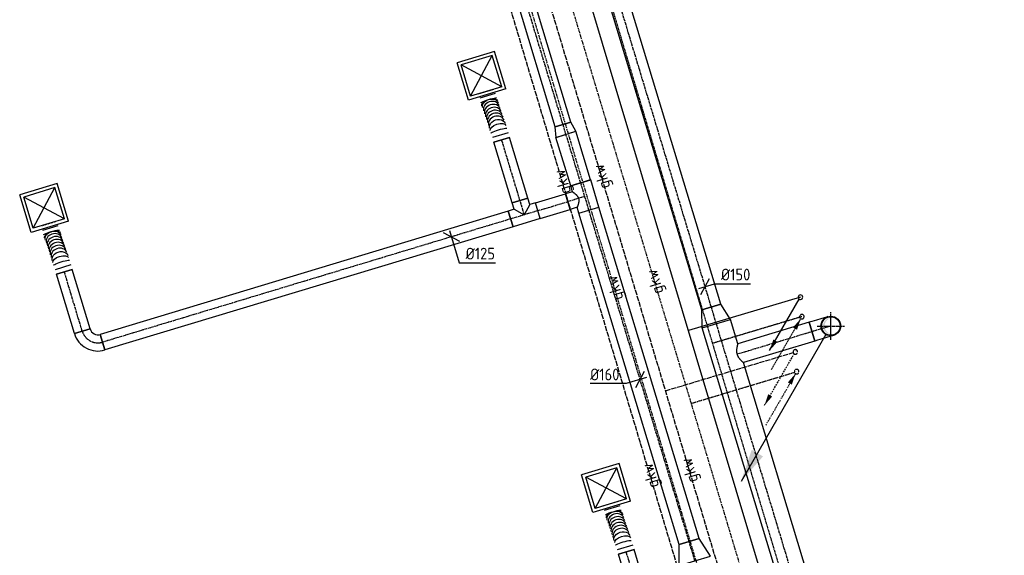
# Model space of a CAD drawing. Header units: millimetres. Extents: x -2745 to 52607, y -299 to 65129.
# Tile 27 of 40: x 40328 to 47871, y 13107 to 17212. Entities that reach past the tile are written whole.
import ezdxf
from ezdxf.enums import TextEntityAlignment as Align

# ---------------------------------------------------------------- set-up
doc = ezdxf.new("R2010")
doc.units = ezdxf.units.MM
for name, pattern in [('2322105', [47, 40, -7]), ('2322105_a', [19.5, 12.5, -7]), ('2322106', [47, 5, -2, 5, -2, 5, -2, 5, -2, 5, -2, 5, -7]), ('2322106_a', [19.5, 2, -2, 5, -2, 2, -6.5]), ('2322107', [2000, 1000, 1000]), ('2322107_a', [2000, 1000, 1000]), ('2322108', [7, 5, -2]), ('2322108_a', [7, 5, -2]), ('CENTER2', [28.575, 19.05, -3.175, 3.175, -3.175]), ('SMALL_DASH', [1.5, 0.5, -1])]:
    doc.linetypes.add(name, pattern=pattern)
for name, color, linetype in [('WL5501--', 4, '2322105'), ('WL5502--', 4, '2322106'), ('WL561---_AANVOER', 1, '2322107'), ('WL561---_RETOUR', 5, '2322108'), ('WL570---_RETOUR_D', 4, 'Continuous'), ('WL570---_RETOUR_HL', 1, 'CENTER2'), ('WL570---_TOEVOER_D', 3, 'Continuous'), ('WL570---_TOEVOER_HL', 1, 'CENTER2'), ('WL570---_TOEVOER_RST', 3, 'Continuous'), ('WL570---_TOEVOER_RST_HL', 1, 'CENTER2'), ('WM5627--', 1, 'Continuous'), ('WM570---', 1, 'Continuous'), ('WM570---_RETOUR', 1, 'Continuous'), ('WM570---_TOEVOER', 1, 'Continuous')]:
    doc.layers.add(name, color=color, linetype=linetype)
doc.styles.add('STABICAD-018', font='ISOCP.SHX', dxfattribs={"height": 90})
doc.styles.add('STABICAD-025', font='ISOCP.SHX', dxfattribs={"height": 125})
doc.styles.add('STABICAD-035', font='ISOCP.SHX', dxfattribs={"height": 175})

# ---------------------------------------------------------------- blocks, each defined once
blk = doc.blocks.new('*U551')
at = {"color": 0, "linetype": 'Continuous'}
for p, q in [((150, 150, -2700), (-150, 150, -2700)), ((-150, -150, -2700), (-150, 150, -2700)), ((125, 125, -2700), (-125, 125, -2700)), ((-125, -125, -2700), (-125, 125, -2700)), ((125, -125, -2700), (-125, 125, -2700)), ((-125, -125, -2700), (125, 125, -2700)), ((125, -125, -2700), (125, 125, -2700)), ((150, -150, -2700), (150, 150, -2700)), ((150, -150, -2700), (-150, -150, -2700)), ((125, -125, -2700), (-125, -125, -2700))]:
    blk.add_line(p, q, dxfattribs=at)
at = {"layer": 'WL570---_TOEVOER_RST_HL', "linetype": 'CENTER2'}
blk.add_circle((0, 0, -2700), 0.0125, dxfattribs=at)
at = {"layer": 'WL570---_TOEVOER_D', "color": 1, "style": 'STABICAD-018'}
blk.add_attdef('PRODUCTCODE', (44069.1, 7935.4, 2700), '', height=1.8, dxfattribs=at)
at = {"layer": 'WL570---_TOEVOER_D', "color": 2}
for tag, p, style in [('CODE', (44069.1, 7375.4, 2700), 'STABICAD-018'), ('SECTIONCODE', (44069.1, 7275.4, 2700), 'STABICAD-025'), ('MATERIALCODE', (44069.1, 7275.4, 2700), 'STABICAD-025'), ('POSITIONCODE', (44069.1, 7275.4, 2700), 'STABICAD-025'), ('FLOWPREFIX', (44091.6, 6615.4, 2700), 'STABICAD-018'), ('FLOW', (44114.1, 6615.4, 2700), 'STABICAD-018'), ('FLOWSUFFIX', (44280.7, 6615.4, 2700), 'STABICAD-018')]:
    blk.add_attdef(tag, p, '', height=1.8, dxfattribs=dict(at, style=style))
blk = doc.blocks.new('*U576')
at = {"color": 0, "linetype": 'Continuous'}
for p, q in [((0, 125, -3000), (155.1, 80, -3000)), ((0, 125, -3000), (0, -125, -3000)), ((155.1, 80, -3000), (155.1, -80, -3000)), ((0, -125, -3000), (155.1, -80, -3000))]:
    blk.add_line(p, q, dxfattribs=at)
at = {"layer": 'WL570---_TOEVOER_HL', "linetype": 'CENTER2'}
blk.add_line((0, 0, -3000), (155.1, 0, -3000), dxfattribs=at)
for centre in [(0, 0, -3000), (155.1, 0, -3000)]:
    blk.add_circle(centre, 0.0125, dxfattribs=at)
at = {"layer": 'WL570---_RETOUR_D', "color": 2}
for tag, p, style in [('CODE', (45501.3, 13165, 3000), 'STABICAD-018'), ('SECTIONCODE', (45501.3, 13065, 3000), 'STABICAD-025'), ('POSITIONCODE', (45501.3, 13065, 3000), 'STABICAD-025')]:
    blk.add_attdef(tag, p, '', height=1.8, dxfattribs=dict(at, style=style))
blk = doc.blocks.new('*U577')
at = {"color": 0, "linetype": 'Continuous'}
for p, q in [((0, 80, -3000), (2652.7, 80, -3000)), ((0, -80, -3000), (0, 80, -3000)), ((2652.7, 80, -3000), (2652.7, -80, -3000)), ((0, -80, -3000), (2652.7, -80, -3000))]:
    blk.add_line(p, q, dxfattribs=at)
at = {"layer": 'WL570---_TOEVOER_HL', "linetype": 'CENTER2'}
blk.add_line((0, 0, -3000), (2652.7, 0, -3000), dxfattribs=at)
at = {"layer": 'WL570---_RETOUR_D', "color": 2, "style": 'STABICAD-025'}
for tag, p in [('POSITIONCODE', (44942.6, 14395, 3000)), ('CODE', (45265.3, 13845.6, 3000)), ('SECTIONCODE', (45265.3, 13845.6, 3000))]:
    blk.add_attdef(tag, p, '', height=1.8, dxfattribs=at)
blk = doc.blocks.new('*U554')
at = {"color": 0, "linetype": 'Continuous'}
for p, q in [((0, 80, -3000), (78.2, 62.5, -3000)), ((0, 80, -3000), (0, -80, -3000)), ((78.2, 62.5, -3000), (78.2, -62.5, -3000)), ((0, -80, -3000), (78.2, -62.5, -3000))]:
    blk.add_line(p, q, dxfattribs=at)
at = {"layer": 'WL570---_TOEVOER_HL', "linetype": 'CENTER2'}
blk.add_line((0, 0, -3000), (78.2, 0, -3000), dxfattribs=at)
for centre in [(0, 0, -3000), (78.2, 0, -3000)]:
    blk.add_circle(centre, 0.0125, dxfattribs=at)
at = {"layer": 'WL570---_RETOUR_D', "color": 2}
for tag, p, style in [('CODE', (44513.4, 16433.5, 3000), 'STABICAD-018'), ('SECTIONCODE', (44513.4, 16333.5, 3000), 'STABICAD-025'), ('POSITIONCODE', (44513.4, 16333.5, 3000), 'STABICAD-025')]:
    blk.add_attdef(tag, p, '', height=1.8, dxfattribs=dict(at, style=style))
blk = doc.blocks.new('*U556')
at = {"color": 0, "linetype": 'Continuous'}
for p, q in [((0, 62.5, -3000), (2299.1, 62.5, -3000)), ((0, -62.5, -3000), (0, 62.5, -3000)), ((2299.1, 62.5, -3000), (2299.1, -62.5, -3000)), ((0, -62.5, -3000), (2299.1, -62.5, -3000))]:
    blk.add_line(p, q, dxfattribs=at)
at = {"layer": 'WL570---_TOEVOER_HL', "linetype": 'CENTER2'}
blk.add_line((0, 0, -3000), (2299.1, 0, -3000), dxfattribs=at)
at = {"layer": 'WL570---_RETOUR_D', "color": 2, "style": 'STABICAD-025'}
for tag in ['CODE', 'SECTIONCODE', 'POSITIONCODE']:
    blk.add_attdef(tag, (44490.8, 16408.3, 3000), '', height=1.8, dxfattribs=at)
blk = doc.blocks.new('*U568')
at = {"color": 0, "linetype": 'Continuous'}
for p, q in [((-125, -62.5, -3000), (-125, 62.5, -3000)), ((62.5, -125, -3000), (-62.5, -125, -3000))]:
    blk.add_line(p, q, dxfattribs=at)
for radius, start in [(187.5, 0), (62.5, 360)]:
    blk.add_arc((-125, -125, -3000), radius, start, 90, dxfattribs=at)
at = {"layer": 'WL570---_TOEVOER_HL', "linetype": 'CENTER2'}
blk.add_arc((-125, -125, -3000), 125, 360, 90, dxfattribs=at)
at = {"layer": 'WL570---_RETOUR_D', "color": 2, "style": 'STABICAD-025'}
for tag in ['SECTIONCODE', 'CODE', 'POSITIONCODE']:
    blk.add_attdef(tag, (40843.7, 14704.5, 3000), '', height=1.8, dxfattribs=at)
blk = doc.blocks.new('*U572')
at = {"color": 0, "linetype": 'Continuous'}
for p, q in [((-109.1, 62.5, -3000), (109.1, 62.5, -3000)), ((-109.1, 62.5, -3000), (-109.1, -62.5, -3000)), ((109.1, 62.5, -3000), (109.1, -62.5, -3000)), ((-109.1, -62.5, -3000), (-62.5, -62.5, -3000)), ((-62.5, -62.5, -3000), (0, 0, -3000)), ((-62.5, -62.5, -3000), (-62.5, -115.3, -3000)), ((62.5, -62.5, -3000), (0, 0, -3000)), ((62.5, -62.5, -3000), (109.1, -62.5, -3000)), ((62.5, -62.5, -3000), (62.5, -115.3, -3000)), ((62.5, -115.3, -3000), (-62.5, -115.3, -3000))]:
    blk.add_line(p, q, dxfattribs=at)
at = {"layer": 'WL570---_TOEVOER_HL', "linetype": 'CENTER2'}
for p, q in [((0, 0, -3000), (0, -115.3, -3000)), ((-109.1, 0, -3000), (109.1, 0, -3000))]:
    blk.add_line(p, q, dxfattribs=at)
at = {"layer": 'WL570---_RETOUR_D', "color": 2, "style": 'STABICAD-025'}
for tag in ['CODE', 'SECTIONCODE', 'POSITIONCODE']:
    blk.add_attdef(tag, (44194.1, 15717.1, 3000), '', height=1.8, dxfattribs=at)
blk = doc.blocks.new('*U570')
at = {"color": 0, "linetype": 'Continuous'}
for p, q in [((0, 62.5, -3000), (3265.9, 62.5, -3000)), ((0, -62.5, -3000), (0, 62.5, -3000)), ((3265.9, 62.5, -3000), (3265.9, -62.5, -3000)), ((0, -62.5, -3000), (3265.9, -62.5, -3000))]:
    blk.add_line(p, q, dxfattribs=at)
at = {"layer": 'WL570---_TOEVOER_HL', "linetype": 'CENTER2'}
blk.add_line((0, 0, -3000), (3265.9, 0, -3000), dxfattribs=at)
at = {"layer": 'WL570---_RETOUR_D', "color": 2, "style": 'STABICAD-025'}
for tag in ['SECTIONCODE', 'CODE', 'POSITIONCODE']:
    blk.add_attdef(tag, (44089.6, 15685.5, 3000), '', height=1.8, dxfattribs=at)
blk = doc.blocks.new('*U569')
at = {"color": 0, "linetype": 'Continuous'}
for p, q in [((0, -62.5, -2725), (0, 62.5, -2725)), ((36, 62.5, -2725), (36, -62.5, -2725)), ((352.5, 69.1, -2725), (352.5, -55.9, -2725)), ((388.5, 69.1, -2725), (388.5, -55.9, -2725))]:
    blk.add_line(p, q, dxfattribs=at)
at = {"color": 0, "linetype": 'Continuous', "extrusion": (0, 0, -1)}
for centre, major_axis, ratio, start_param, end_param in [((111.6, 0.5, -2725), (-1.7, 62.5), 0.747362, 3.136737, 6.278329), ((94.3, 0.1, -2725), (-0.8, 62.5), 0.47327, 3.138043, 6.279636), ((72, 0, -2725), (-0.2, 62.5), 0.120027, 3.141243, 6.282836), ((276.9, 6.1, -2725), (1.7, -62.5), 0.747362, 0.004856, 3.146449), ((294.2, 6.4, -2725), (0.8, -62.5), 0.47327, 0.00355, 3.145142), ((316.5, 6.6, -2725), (0.2, -62.5), 0.120027, 0.000349, 3.141942)]:
    blk.add_ellipse(centre, major_axis=major_axis, ratio=ratio, start_param=start_param, end_param=end_param, dxfattribs=at)
at = {"color": 0, "linetype": 'Continuous'}
for centre in [(135.2, 1.3, -2725), (158.9, 2.1, -2725), (182.5, 2.9, -2725), (206.1, 3.7, -2725), (229.7, 4.5, -2725), (253.3, 5.3, -2725)]:
    blk.add_ellipse(centre, major_axis=(2.1, -62.5), ratio=0.816615, start_param=3.141593, end_param=6.283185, dxfattribs=at)
at = {"layer": 'WL570---_RETOUR_D', "color": 2, "style": 'STABICAD-025'}
for tag in ['SECTIONCODE', 'CODE', 'POSITIONCODE']:
    blk.add_attdef(tag, (43901.5, 16662.3, 2725), '', height=1.8, dxfattribs=at)
blk = doc.blocks.new('*U571')
at = {"color": 0, "linetype": 'Continuous'}
for p, q in [((0, 62.5, -3000), (485.6, 62.5, -3000)), ((0, -62.5, -3000), (0, 62.5, -3000)), ((485.6, 62.5, -3000), (485.6, -62.5, -3000)), ((0, -62.5, -3000), (485.6, -62.5, -3000))]:
    blk.add_line(p, q, dxfattribs=at)
at = {"layer": 'WL570---_TOEVOER_HL', "linetype": 'CENTER2'}
blk.add_line((0, 0, -3000), (485.6, 0, -3000), dxfattribs=at)
at = {"layer": 'WL570---_RETOUR_D', "color": 2, "style": 'STABICAD-025'}
for tag, p in [('POSITIONCODE', (43947, 16016, 3000)), ('CODE', (44160.7, 15827.4, 3000)), ('SECTIONCODE', (44160.7, 15827.4, 3000))]:
    blk.add_attdef(tag, p, '', height=1.8, dxfattribs=at)
blk = doc.blocks.new('*U564')
at = {"color": 2, "linetype": 'SMALL_DASH'}
blk.add_line((0, -62.5, -2725), (0, 62.5, -2725), dxfattribs=at)
at = {"color": 0, "linetype": 'Continuous'}
for p, q in [((36, 62.5, -2725), (36, -62.5, -2725)), ((352.5, 69.1, -2725), (352.5, -55.9, -2725)), ((388.5, 69.1, -2725), (388.5, -55.9, -2725))]:
    blk.add_line(p, q, dxfattribs=at)
at = {"color": 0, "linetype": 'Continuous', "extrusion": (0, 0, -1)}
for centre, major_axis, ratio, start_param, end_param in [((111.6, 0.5, -2725), (-1.7, 62.5), 0.747362, 3.136737, 6.278329), ((72, 0, -2725), (-0.2, 62.5), 0.120027, 3.141243, 6.282836), ((94.3, 0.1, -2725), (-0.8, 62.5), 0.47327, 3.138043, 6.279636), ((276.9, 6.1, -2725), (1.7, -62.5), 0.747362, 0.004856, 3.146449), ((294.2, 6.4, -2725), (0.8, -62.5), 0.47327, 0.00355, 3.145142), ((316.5, 6.6, -2725), (0.2, -62.5), 0.120027, 0.000349, 3.141942)]:
    blk.add_ellipse(centre, major_axis=major_axis, ratio=ratio, start_param=start_param, end_param=end_param, dxfattribs=at)
at = {"color": 0, "linetype": 'Continuous'}
for centre in [(135.2, 1.3, -2725), (158.9, 2.1, -2725), (182.5, 2.9, -2725), (206.1, 3.7, -2725), (229.7, 4.5, -2725), (253.3, 5.3, -2725)]:
    blk.add_ellipse(centre, major_axis=(2.1, -62.5), ratio=0.816615, start_param=3.141593, end_param=6.283185, dxfattribs=at)
at = {"layer": 'WL570---_RETOUR_D', "color": 2, "style": 'STABICAD-025'}
for tag in ['CODE', 'SECTIONCODE', 'POSITIONCODE']:
    blk.add_attdef(tag, (39683.3, 18521.4, 2725), '', height=1.8, dxfattribs=at)
blk = doc.blocks.new('*U567')
at = {"color": 0, "linetype": 'Continuous'}
for p, q in [((0, 62.5, -3000), (475.9, 62.5, -3000)), ((0, -62.5, -3000), (0, 62.5, -3000)), ((475.9, 62.5, -3000), (475.9, -62.5, -3000)), ((0, -62.5, -3000), (475.9, -62.5, -3000))]:
    blk.add_line(p, q, dxfattribs=at)
at = {"layer": 'WL570---_TOEVOER_HL', "linetype": 'CENTER2'}
blk.add_line((0, 0, -3000), (475.9, 0, -3000), dxfattribs=at)
at = {"layer": 'WL570---_RETOUR_D', "color": 2, "style": 'STABICAD-025'}
for tag, p in [('POSITIONCODE', (40595.3, 15008.1, 3000)), ('CODE', (40807.6, 14824.2, 3000)), ('SECTIONCODE', (40807.6, 14824.2, 3000))]:
    blk.add_attdef(tag, p, '', height=1.8, dxfattribs=at)
blk = doc.blocks.new('*U574')
at = {"color": 0, "linetype": 'Continuous'}
for p, q in [((0, 62.5, -3000), (240, 62.5, -3000)), ((0, -62.5, -3000), (0, 62.5, -3000)), ((240, 62.5, -3000), (240, -62.5, -3000)), ((0, -62.5, -3000), (240, -62.5, -3000))]:
    blk.add_line(p, q, dxfattribs=at)
at = {"layer": 'WL570---_TOEVOER_HL', "linetype": 'CENTER2'}
blk.add_line((0, 0, -3000), (240, 0, -3000), dxfattribs=at)
at = {"layer": 'WL570---_RETOUR_D', "color": 2, "style": 'STABICAD-025'}
for tag in ['CODE', 'SECTIONCODE', 'POSITIONCODE']:
    blk.add_attdef(tag, (44298.5, 15748.6, 3000), '', height=1.8, dxfattribs=at)
blk = doc.blocks.new('*U573')
at = {"color": 0, "linetype": 'Continuous'}
for p, q in [((0, 80, -3000), (388.6, 80, -3000)), ((0, -80, -3000), (0, 80, -3000)), ((388.6, 80, -3000), (388.6, -80, -3000)), ((0, -80, -3000), (388.6, -80, -3000))]:
    blk.add_line(p, q, dxfattribs=at)
at = {"layer": 'WL570---_TOEVOER_HL', "linetype": 'CENTER2'}
blk.add_line((0, 0, -3000), (388.6, 0, -3000), dxfattribs=at)
at = {"layer": 'WL570---_RETOUR_D', "color": 2, "style": 'STABICAD-025'}
for tag in ['CODE', 'SECTIONCODE', 'POSITIONCODE']:
    blk.add_attdef(tag, (44625.8, 15961.5, 3000), '', height=1.8, dxfattribs=at)
blk = doc.blocks.new('*U575')
at = {"color": 0, "linetype": 'Continuous'}
for p, q in [((-109.1, 80, -3000), (-62.5, 80, -3000)), ((-109.1, 80, -3000), (-109.1, -80, -3000)), ((-62.5, 80, -3000), (-62.5, 134.9, -3000)), ((-62.5, 134.9, -3000), (62.5, 134.9, -3000)), ((62.5, 80, -3000), (62.5, 134.9, -3000)), ((62.5, 80, -3000), (109.1, 80, -3000)), ((109.1, 80, -3000), (109.1, -80, -3000)), ((-109.1, -80, -3000), (109.1, -80, -3000))]:
    blk.add_line(p, q, dxfattribs=at)
blk.add_spline([(62.2, 79.7, -3000), (61.2, 79, -3000), (59.6, 77.8, -3000), (57.4, 76.1, -3000), (54.6, 74, -3000), (51.3, 71.6, -3000), (47.4, 68.9, -3000), (43.1, 65.9, -3000), (38.3, 62.9, -3000), (33.1, 59.9, -3000), (27.5, 57, -3000), (21.7, 54.5, -3000), (15.7, 52.3, -3000), (9.5, 50.8, -3000), (3.2, 50, -3000), (-3.2, 50, -3000), (-9.5, 50.8, -3000), (-15.7, 52.3, -3000), (-21.7, 54.5, -3000), (-27.5, 57, -3000), (-33.1, 59.9, -3000), (-38.3, 62.9, -3000), (-43.1, 65.9, -3000), (-47.4, 68.9, -3000), (-51.3, 71.6, -3000), (-54.6, 74, -3000), (-57.4, 76.1, -3000), (-59.6, 77.8, -3000), (-61.2, 79, -3000), (-62.2, 79.7, -3000), (-62.5, 80, -3000)], degree=3, dxfattribs=at)
at = {"layer": 'WL570---_TOEVOER_HL', "linetype": 'CENTER2'}
for p, q in [((0, 0, -3000), (0, 134.9, -3000)), ((-109.1, 0, -3000), (109.1, 0, -3000))]:
    blk.add_line(p, q, dxfattribs=at)
at = {"layer": 'WL570---_RETOUR_D', "color": 2, "style": 'STABICAD-025'}
for tag in ['CODE', 'SECTIONCODE', 'POSITIONCODE']:
    blk.add_attdef(tag, (44657.4, 15857.1, 3000), '', height=1.8, dxfattribs=at)
blk = doc.blocks.new('*U600')
at = {"color": 0, "linetype": 'Continuous'}
for p, q in [((-62.3, 33.4, -3000), (62.3, -33.4, -3000)), ((-14.5, 47.9, -3000), (60.1, -198.7, -3000)), ((60.1, -198.7, -3000), (338.8, -198.7, -3000))]:
    blk.add_line(p, q, dxfattribs=at)
at = {"color": 0, "linetype": 'Continuous', "style": 'STABICAD-018'}
blk.add_text('%%c125', height=90, dxfattribs=at).set_placement((110.1, -173.7, -3000))
at = {"layer": 'WL570---_RETOUR_D', "color": 2, "style": 'STABICAD-025'}
blk.add_attdef('CODE', (43634.6, 15548, 3000), '', height=1.8, dxfattribs=at)
blk = doc.blocks.new('*U603')
at = {"color": 0, "linetype": 'Continuous'}
for p, q in [((47.9, 14.5, -3000), (-107.6, -32.5, -3000)), ((-33.4, -62.3, -3000), (33.4, 62.3, -3000)), ((-107.6, -32.5, -3000), (-382.7, -32.5, -3000))]:
    blk.add_line(p, q, dxfattribs=at)
at = {"color": 0, "linetype": 'Continuous', "style": 'STABICAD-018'}
blk.add_text('%%c160', height=90, dxfattribs=at).set_placement((-382.7, -7.5, -3000))
at = {"layer": 'WL570---_RETOUR_D', "color": 2, "style": 'STABICAD-025'}
blk.add_attdef('CODE', (45081, 14455.6, 3000), '', height=1.8, dxfattribs=at)
blk = doc.blocks.new('*U628')
at = {"color": 0, "linetype": 'Continuous'}
for p, q in [((0, 112.5, -3000), (5190.7, 112.5, -3000)), ((0, -112.5, -3000), (0, 112.5, -3000)), ((5190.7, 112.5, -3000), (5190.7, -112.5, -3000)), ((0, -112.5, -3000), (4845.5, -112.5, -3000)), ((4995.5, -112.5, -3000), (5190.7, -112.5, -3000))]:
    blk.add_line(p, q, dxfattribs=at)
at = {"layer": 'WL570---_RETOUR_HL', "linetype": 'CENTER2'}
blk.add_line((0, 0, -3000), (5190.7, 0, -3000), dxfattribs=at)
at = {"layer": 'WM570---', "color": 2, "style": 'STABICAD-035'}
for tag in ['CODE', 'SECTIONCODE', 'POSITIONCODE']:
    blk.add_attdef(tag, (47167.1, 9913.3, 3000), '', height=1.8, dxfattribs=at)
blk = doc.blocks.new('*U614')
at = {"linetype": 'Continuous'}
blk.add_hatch(color=0, dxfattribs=at).paths.add_polyline_path([(0, -60), (-11.9, -58.8), (-23.4, -55.3), (-33.9, -49.5), (-43, -41.8), (-50.5, -32.4), (-55.9, -21.7), (-59.1, -10.2), (-60, 1.8), (-58.4, 13.6), (-54.6, 25), (-48.5, 35.3), (-40.5, 44.2), (-30.9, 51.4), (-20.1, 56.5), (-8.5, 59.4), (0, 60), (-0.4, 59.9), (-12, 55.8), (-22.6, 49.5), (-31.7, 41.2), (-38.9, 31.2), (-44.1, 20), (-46.9, 8.1), (-47.3, -4.2), (-45.2, -16.4), (-40.8, -27.9), (-34.1, -38.2), (-25.6, -47.1), (-15.4, -54.1), (-4.1, -58.9), (-0.4, -59.9)], is_closed=False, flags=0)
blk.add_hatch(color=2, dxfattribs=at).paths.add_polyline_path([(-687.5, -1190.8), (-605.8, -949.3), (-519.2, -999.3)], flags=0)
at = {"color": 2, "linetype": 'Continuous'}
blk.add_line((-37.5, -65, -150), (-687.5, -1190.8, -150), dxfattribs=at)
at = {"color": 0, "linetype": 'Continuous'}
blk.add_circle((0, 0, -150), 75, dxfattribs=at)
at = {"layer": 'WL570---_RETOUR_HL', "linetype": 'CENTER2'}
for p, q in [((0, -105, 2495), (0, 105, 2495)), ((-105, 0, 2495), (105, 0, 2495))]:
    blk.add_line(p, q, dxfattribs=at)
blk.add_circle((0, 0, -150), 0.0125, dxfattribs=at)
at = {"layer": 'WM570---', "color": 2}
for tag, p, style in [('SECTIONCODE', (46542, 15014.6, 1472), 'STABICAD-035'), ('POSITIONCODE', (46542, 15014.6, 1472), 'STABICAD-035'), ('CODE', (46542, 14964.6, 150), 'STABICAD-018'), ('FLOORCODE', (46592, 14864.6, 150), 'STABICAD-018')]:
    blk.add_attdef(tag, p, '', height=1.8, dxfattribs=dict(at, style=style))
blk = doc.blocks.new('*U623')
at = {"color": 0, "linetype": 'Continuous'}
for p, q in [((-75, 130.3, -3000), (-75, 150, -3000)), ((-75, 150, -3000), (75, 150, -3000)), ((-75, 92.1, -3000), (-75, 130.3, -3000)), ((-75, 57.9, -3000), (-75, 92.1, -3000)), ((75, 130.3, -3000), (75, 150, -3000)), ((75, 92.1, -3000), (75, 130.3, -3000)), ((75, 57.9, -3000), (75, 92.1, -3000)), ((-75, 30, -3000), (-75, 57.9, -3000)), ((-75, 10.2, -3000), (-75, 30, -3000)), ((-75, 0, -3000), (-75, 10.2, -3000)), ((75, 30, -3000), (75, 57.9, -3000)), ((75, 10.2, -3000), (75, 30, -3000)), ((75, 0, -3000), (75, 10.2, -3000))]:
    blk.add_line(p, q, dxfattribs=at)
for radius in [75, 71.2]:
    blk.add_circle((0, 0, -3000), radius, dxfattribs=at)
at = {"layer": 'WL570---_RETOUR_HL', "linetype": 'CENTER2'}
blk.add_line((0, 0, -3000), (0, 150, -3000), dxfattribs=at)
at = {"layer": 'WM570---', "color": 2, "style": 'STABICAD-035'}
for tag in ['CODE', 'SECTIONCODE', 'POSITIONCODE']:
    blk.add_attdef(tag, (46542, 14864.6, 3000), '', height=1.8, dxfattribs=at)
blk = doc.blocks.new('*U629')
at = {"color": 0, "linetype": 'Continuous'}
for p, q in [((0, 75, -3000), (571.6, 75, -3000)), ((0, -75, -3000), (0, 75, -3000)), ((0, -75, -3000), (571.6, -75, -3000))]:
    blk.add_line(p, q, dxfattribs=at)
blk.add_spline([(571.8, -74.6, -3000), (572.6, -73.5, -3000), (573.8, -71.6, -3000), (575.5, -68.9, -3000), (577.6, -65.6, -3000), (580, -61.6, -3000), (582.7, -56.9, -3000), (585.6, -51.7, -3000), (588.5, -45.9, -3000), (591.3, -39.7, -3000), (593.9, -33, -3000), (596.3, -26, -3000), (598.1, -18.8, -3000), (599.4, -11.4, -3000), (600.1, -3.8, -3000), (600.1, 3.8, -3000), (599.4, 11.4, -3000), (598.1, 18.8, -3000), (596.3, 26, -3000), (593.9, 33, -3000), (591.3, 39.7, -3000), (588.5, 45.9, -3000), (585.6, 51.7, -3000), (582.7, 56.9, -3000), (580, 61.6, -3000), (577.6, 65.6, -3000), (575.5, 68.9, -3000), (573.8, 71.6, -3000), (572.6, 73.5, -3000), (571.8, 74.6, -3000), (571.6, 75, -3000)], degree=3, dxfattribs=at)
at = {"layer": 'WL570---_RETOUR_HL', "linetype": 'CENTER2'}
blk.add_line((0, 0, -3000), (600.2, 0, -3000), dxfattribs=at)
at = {"layer": 'WM570---', "color": 2, "style": 'STABICAD-035'}
for tag in ['SECTIONCODE', 'CODE', 'POSITIONCODE']:
    blk.add_attdef(tag, (46398.4, 14821.2, 3000), '', height=1.8, dxfattribs=at)
blk = doc.blocks.new('*U627')
at = {"color": 0, "linetype": 'Continuous'}
for p, q in [((0, 112.5, -3000), (132.7, 75, -3000)), ((0, 112.5, -3000), (0, -112.5, -3000)), ((132.7, 75, -3000), (132.7, -75, -3000)), ((0, -112.5, -3000), (132.7, -75, -3000))]:
    blk.add_line(p, q, dxfattribs=at)
at = {"layer": 'WL570---_RETOUR_HL', "linetype": 'CENTER2'}
blk.add_line((0, 0, -3000), (132.7, 0, -3000), dxfattribs=at)
for centre in [(0, 0, -3000), (132.7, 0, -3000)]:
    blk.add_circle(centre, 0.0125, dxfattribs=at)
at = {"layer": 'WM570---', "color": 2}
for tag, p, style in [('CODE', (45665.4, 14982, 3000), 'STABICAD-018'), ('SECTIONCODE', (45665.4, 14882, 3000), 'STABICAD-035'), ('POSITIONCODE', (45665.4, 14882, 3000), 'STABICAD-035')]:
    blk.add_attdef(tag, p, '', height=1.8, dxfattribs=dict(at, style=style))
blk = doc.blocks.new('*U626')
at = {"color": 0, "linetype": 'Continuous'}
for p, q in [((0, 75, -3000), (6345.2, 75, -3000)), ((0, -75, -3000), (0, 75, -3000)), ((6345.2, 75, -3000), (6345.2, -75, -3000)), ((0, -75, -3000), (6345.2, -75, -3000))]:
    blk.add_line(p, q, dxfattribs=at)
at = {"layer": 'WL570---_RETOUR_HL', "linetype": 'CENTER2'}
blk.add_line((0, 0, -3000), (6345.2, 0, -3000), dxfattribs=at)
at = {"layer": 'WM570---', "color": 2, "style": 'STABICAD-035'}
for tag in ['CODE', 'SECTIONCODE', 'POSITIONCODE']:
    blk.add_attdef(tag, (45627, 15009, 3000), '', height=1.8, dxfattribs=at)
blk = doc.blocks.new('*U625')
at = {"color": 0, "linetype": 'Continuous'}
for p, q in [((-47.9, -14.5, -3000), (71.8, 21.7, -3000)), ((-33.4, -62.3, -3000), (33.4, 62.3, -3000)), ((71.8, 21.7, -3000), (346.9, 21.7, -3000))]:
    blk.add_line(p, q, dxfattribs=at)
at = {"color": 0, "linetype": 'Continuous', "style": 'STABICAD-018'}
blk.add_text('%%c150', height=90, dxfattribs=at).set_placement((121.8, 46.7, -3000))
at = {"layer": 'WM570---', "color": 2, "style": 'STABICAD-035'}
blk.add_attdef('CODE', (45579.2, 15167.2, 3000), '', height=1.8, dxfattribs=at)
blk = doc.blocks.new('*U547')
at = {"linetype": '2322107'}
blk.add_hatch(color=2, dxfattribs=at).paths.add_polyline_path([(-236.2, -409.2), (-207.7, -324.7), (-177.3, -342.2)], flags=0)
at = {"color": 0, "linetype": '2322107'}
blk.add_line((0, 0), (0, 0, 1), dxfattribs=at)
at = {"color": 2, "linetype": '2322107_a'}
blk.add_line((-236.2, -409.2, 1), (-8.8, -15.2, 1), dxfattribs=at)
at = {"color": 2, "linetype": '2322107'}
blk.add_arc((0, 0, 1), 17.5, 185.70239, 179.15073, dxfattribs=at)
at = {"layer": 'WM5627--', "color": 2, "style": 'STABICAD-018'}
for tag, p in [('SECTIONCODE', (44269.2, 21770.3, 149)), ('POSITIONCODE', (44269.2, 21770.3, 149)), ('CODE', (44269.2, 21720.3, -1)), ('FLOORCODE', (44319.2, 21620.3, -1))]:
    blk.add_attdef(tag, p, '', height=1.2, dxfattribs=at)
blk = doc.blocks.new('*U548')
at = {"linetype": '2322108'}
blk.add_hatch(color=2, dxfattribs=at).paths.add_polyline_path([(-8.8, -15.2), (-37.3, -99.7), (-67.7, -82.2)], flags=0)
at = {"color": 0, "linetype": '2322108'}
blk.add_line((0, 0), (0, 0, 1), dxfattribs=at)
at = {"color": 2, "linetype": '2322108_a'}
blk.add_line((-8.8, -15.2, 1), (-236.2, -409.2, 1), dxfattribs=at)
at = {"color": 2, "linetype": '2322108'}
blk.add_arc((0, 0, 1), 17.5, 185.70239, 179.15073, dxfattribs=at)
at = {"layer": 'WM5627--', "color": 2, "style": 'STABICAD-018'}
for tag, p in [('POSITIONCODE', (44280, 21620.7, 149)), ('SECTIONCODE', (44280, 21620.7, 149)), ('CODE', (44280, 21570.7, -1)), ('FLOORCODE', (44330, 21470.7, -1))]:
    blk.add_attdef(tag, p, '', height=1.2, dxfattribs=at)
blk = doc.blocks.new('*U637')
at = {"linetype": '2322105'}
blk.add_hatch(color=2, dxfattribs=at).paths.add_polyline_path([(-236.2, -409.2), (-207.7, -324.7), (-177.3, -342.2)], flags=0)
at = {"color": 0, "linetype": '2322105'}
blk.add_line((0, 0), (0, 0, 1), dxfattribs=at)
at = {"color": 2, "linetype": '2322105_a'}
blk.add_line((-236.2, -409.2, 1), (-8.7, -15.2, 1), dxfattribs=at)
at = {"color": 2, "linetype": '2322105'}
blk.add_arc((0, 0, 1), 17.5, 199.92234, 193.37068, dxfattribs=at)
at = {"layer": 'WM570---', "color": 2}
for tag, p, style in [('SECTIONCODE', (48413.1, 7642.1, 149), 'STABICAD-035'), ('POSITIONCODE', (48413.1, 7642.1, 149), 'STABICAD-035'), ('CODE', (48413.1, 7592.1, -1), 'STABICAD-018'), ('FLOORCODE', (48463.1, 7492.1, -1), 'STABICAD-018')]:
    blk.add_attdef(tag, p, '', height=1.2, dxfattribs=dict(at, style=style))
blk = doc.blocks.new('*U639')
at = {"linetype": '2322106'}
blk.add_hatch(color=2, dxfattribs=at).paths.add_polyline_path([(-8.8, -15.2), (-37.3, -99.7), (-67.7, -82.2)], flags=0)
at = {"color": 0, "linetype": '2322106'}
blk.add_line((0, 0), (0, 0, 1), dxfattribs=at)
at = {"color": 2, "linetype": '2322106_a'}
blk.add_line((-8.8, -15.2, 1), (-236.2, -409.2, 1), dxfattribs=at)
at = {"color": 2, "linetype": '2322106'}
blk.add_arc((0, 0, 1), 17.5, 200.01387, 193.46221, dxfattribs=at)
at = {"layer": 'WM570---', "color": 2}
for tag, p, style in [('SECTIONCODE', (48423.8, 7491.1, 149), 'STABICAD-035'), ('POSITIONCODE', (48423.8, 7491.1, 149), 'STABICAD-035'), ('CODE', (48423.8, 7441.1, -1), 'STABICAD-018'), ('FLOORCODE', (48473.8, 7341.1, -1), 'STABICAD-018')]:
    blk.add_attdef(tag, p, '', height=1.2, dxfattribs=dict(at, style=style))

msp = doc.modelspace()

# ---------------------------------------------------------------- linework, layer by layer
at = {"layer": 'WL5501--', "linetype": '2322105'}
for p, q in [((43495, 20319.7), (47419.3, 7194.9)), ((43291.8, 19955), (47022.7, 7477.7)), ((45276.3, 14368.8), (46253.3, 14660.9))]:
    msp.add_line(p, q, dxfattribs=at)
at = {"layer": 'WL5502--', "linetype": '2322106'}
for p, q in [((43603.9, 20477.9), (47629.2, 7102.1)), ((43400.7, 20113.2), (47211.6, 7369.5)), ((45471.6, 14271.5), (46264.1, 14509.8))]:
    msp.add_line(p, q, dxfattribs=at)
at = {"layer": 'WL561---_AANVOER', "linetype": '2322107'}
for p, q in [((43712.8, 20636.1), (47684.7, 7354.4)), ((46309.7, 15085.6), (45451.7, 14829))]:
    msp.add_line(p, q, dxfattribs=at)
at = {"layer": 'WL561---_RETOUR', "linetype": '2322108'}
for p, q in [((43821.7, 20794.3), (47871.4, 7253.7)), ((46320.5, 14936), (45637.3, 14731.7))]:
    msp.add_line(p, q, dxfattribs=at)

# ---------------------------------------------------------------- block references
at = {"layer": 'WL5501--', "linetype": '2322105'}
msp.add_blockref('*U637', (46270.1, 14665.9, -1), dxfattribs=at)
at = {"layer": 'WL5502--', "linetype": '2322106'}
msp.add_blockref('*U639', (46280.8, 14514.9, -1), dxfattribs=at)
at = {"layer": 'WL561---_AANVOER', "linetype": '2322107'}
msp.add_blockref('*U547', (46309.7, 15085.6, -1), dxfattribs=at)
at = {"layer": 'WL561---_RETOUR', "linetype": '2322108'}
msp.add_blockref('*U548', (46320.5, 14936, -1), dxfattribs=at)
at = {"layer": 'WL570---_RETOUR_D', "linetype": 'Continuous'}
for name, p, rotation in [('*U626', (45627, 15009, 3000), 106.8163938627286), ('*U627', (45665.4, 14882, 3000), 106.8163938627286), ('*U623', (46542, 14864.6, 3000), 106.8163938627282), ('*U628', (47167.1, 9913.3, 3000), 106.8163938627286), ('*U629', (46398.4, 14821.2, 3000), 196.8163938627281)]:
    msp.add_blockref(name, p, dxfattribs=dict(at, rotation=rotation))
msp.add_blockref('*U614', (46542, 14864.6, 150), dxfattribs=at)
at = {"layer": 'WL570---_TOEVOER_D', "linetype": 'Continuous'}
for name, p, rotation in [('*U556', (44490.8, 16408.3, 3000), 106.8163938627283), ('*U569', (43901.5, 16662.3, 2725), 286.8163938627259), ('*U554', (44513.4, 16333.5, 3000), 106.8163938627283), ('*U571', (44160.7, 15827.4, 3000), 106.8163960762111), ('*U573', (44625.8, 15961.5, 3000), 106.8163938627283), ('*U575', (44657.4, 15857.1, 3000), 106.8163938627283), ('*U572', (44194.1, 15717.1, 3000), 196.8163960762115), ('*U574', (44298.5, 15748.6, 3000), 16.81639386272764), ('*U577', (45456.4, 13213.4, 3000), 106.8163938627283), ('*U570', (44089.6, 15685.5, 3000), 196.8163960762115), ('*U564', (40551.2, 15649.7, 2725), 286.8163938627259), ('*U567', (40807.6, 14824.2, 3000), 106.8163960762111), ('*U568', (40843.7, 14704.5, 3000), 196.8163960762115), ('*U569', (44856.2, 13503.4, 2725), 286.8163938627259), ('*U576', (45501.3, 13065, 3000), 106.8163938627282), ('*U571', (45115.4, 12668.6, 3000), 106.8163960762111)]:
    msp.add_blockref(name, p, dxfattribs=dict(at, rotation=rotation))
at = {"layer": 'WL570---_TOEVOER_RST', "linetype": 'Continuous', "rotation": 16.81639386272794}
for p in [(43865.4, 16781.9, 2700), (40515, 15769.4, 2700), (44820.1, 13623.1, 2700)]:
    msp.add_blockref('*U551', p, dxfattribs=at)
at = {"layer": 'WM570---_RETOUR', "linetype": 'Continuous'}
msp.add_blockref('*U625', (45579.2, 15167.2, 3000), dxfattribs=at)
at = {"layer": 'WM570---_TOEVOER', "linetype": 'Continuous'}
for name, p in [('*U600', (43634.6, 15548, 3000)), ('*U603', (45081, 14455.6, 3000))]:
    msp.add_blockref(name, p, dxfattribs=at)

# ---------------------------------------------------------------- texts
at = {"layer": 'WL5501--', "color": 2, "style": 'STABICAD-018'}
for rotation, p in [(106.64737, (44484, 15967.8)), (106.64651, (44783.9, 16008.8)), (106.64737, (45157.3, 13716.3)), (106.64651, (45457.1, 13757.3))]:
    msp.add_text('gkw', height=90, rotation=rotation, dxfattribs=at).set_placement(p, align=Align.MIDDLE_CENTER)
at = {"layer": 'WL5502--', "color": 2, "style": 'STABICAD-018'}
for rotation, p in [(106.64872, (44883.6, 15154.5)), (106.74845, (45191.5, 15202.4))]:
    msp.add_text('gkw', height=90, rotation=rotation, dxfattribs=at).set_placement(p, align=Align.MIDDLE_CENTER)

doc.saveas('drawing.dxf')
